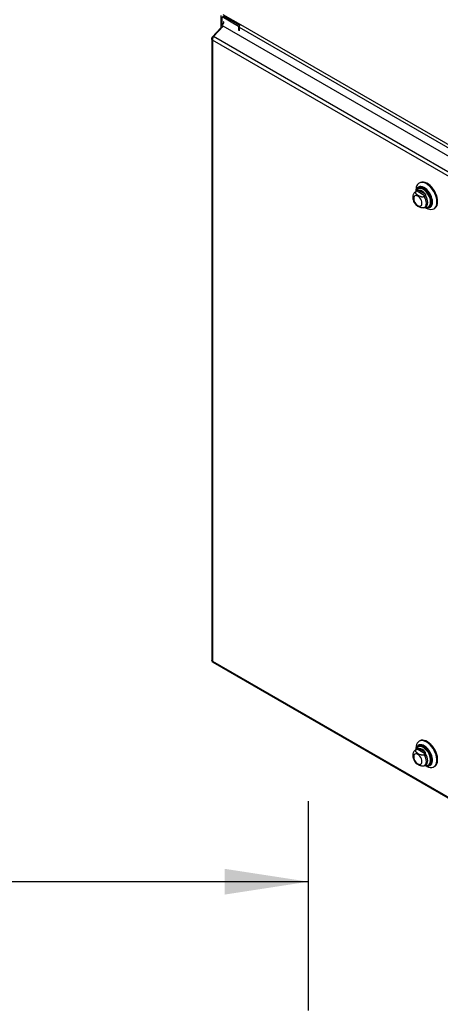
# Model space of a CAD drawing. Header units: inches. Extents: x 0.2 to 10.8, y 0.2 to 8.2.
# Tile 125 of 127: x 9.2 to 9.9, y 6 to 7.5. Entities that reach past the tile are written whole.
import ezdxf

# ---------------------------------------------------------------- set-up
doc = ezdxf.new("R2010")
doc.units = ezdxf.units.IN
doc.header["$MEASUREMENT"] = 0
doc.layers.add('DIMENSIONS', color=140, linetype='Continuous')
doc.styles.add('SLDTEXTSTYLE0', font='TXT', dxfattribs={"width": 0.7})
doc.dimstyles.new('SLDDIMSTYLE2', dxfattribs={"dimtxt": 0.084961, "dimasz": 0.13, "dimexe": 0, "dimexo": 0.0625, "dimgap": 0.02124, "dimtad": 0, "dimtih": 1, "dimtoh": 1, "dimlfac": 12, "dimrnd": 1e-09, "dimzin": 4, "dimdsep": 46, "dimtxsty": 'SLDTEXTSTYLE0', "dimsah": 1, "dimcen": 0.09, "dimadec": 0, "dimazin": 1, "dimtfac": 1, "dimtofl": 0, "dimtmove": 0, "dimatfit": 3, "dimfxl": 0, "dimfrac": 2, "dimtolj": 1, "dimtzin": 12, "dimarcsym": 0})

# ---------------------------------------------------------------- blocks, each defined once
blk = doc.blocks.new('_D_19')
at = {"layer": 'DIMENSIONS'}
for p, q in [((7.6667, 5.9453), (7.6667, 6.2689)), ((9.6667, 5.9439), (9.6667, 6.2689)), ((7.6667, 6.1439), (8.3419, 6.1439)), ((8.4571, 6.1439), (8.4285, 6.1439)), ((8.4285, 6.1439), (8.4285, 6.0089)), ((8.7802, 6.1439), (8.8088, 6.1439)), ((8.8088, 6.1439), (8.8088, 6.0089)), ((9.6667, 6.1439), (8.8953, 6.1439)), ((8.4285, 6.0089), (8.4571, 6.0089)), ((8.8088, 6.0089), (8.7802, 6.0089))]:
    blk.add_line(p, q, dxfattribs=at)
for points in [[(7.6667, 6.1439), (7.7967, 6.1239), (7.7967, 6.1639)], [(9.6667, 6.1439), (9.5367, 6.1639), (9.5367, 6.1239)]]:
    blk.add_solid(points, dxfattribs=at)
at = {"layer": 'DIMENSIONS', "char_height": 0.08333, "attachment_point": 1, "style": 'SLDTEXTSTYLE0'}
for s, insert in [('24.00', (8.4571, 6.2704)), ('609.6', (8.4571, 6.1163))]:
    blk.add_mtext(s, dxfattribs=dict(at, insert=insert))

msp = doc.modelspace()

# ---------------------------------------------------------------- linework, layer by layer
at = {"color": 7, "linetype": 'Continuous', "lineweight": 25}
for p, q in [((9.5312923, 7.468901), (9.5312923, 7.4875899)), ((9.5584223, 7.4707463), (9.5326103, 7.4856473)), ((9.5326103, 7.4723304), (9.5326103, 7.4856473)), ((9.5340082, 7.4895598), (9.561114, 7.473912)), ((9.5600053, 7.4722817), (9.5347316, 7.4868719)), ((9.5349047, 7.4878573), (9.5604798, 7.4730931)), ((9.5194647, 7.4551918), (9.5344682, 7.4712705)), ((9.5314998, 7.4706592), (9.5314998, 7.4686048)), ((9.5315305, 7.4708227), (9.5331682, 7.4698773)), ((10.208939, 7.0819068), (9.5344682, 7.4712705)), ((9.5596461, 7.4714528), (9.5584223, 7.4707463)), ((9.5584223, 7.4707463), (9.5584223, 7.464649)), ((9.561114, 7.473912), (10.1950352, 7.1079571)), ((9.5314998, 7.4691233), (9.5173723, 7.4539835)), ((10.1875117, 7.0695365), (9.5194647, 7.4551918)), ((9.5317808, 7.470042), (9.5325877, 7.4692552)), ((9.5317808, 7.470042), (9.5327824, 7.4694638)), ((9.5317808, 7.4683904), (9.5317808, 7.470042)), ((9.5592644, 7.4658295), (9.5592767, 7.4658224)), ((9.5592767, 7.4695212), (10.193198, 7.1035663)), ((9.5592767, 7.4695212), (9.5592767, 7.4641557)), ((9.5165585, 7.4519671), (9.5165585, 6.4872811)), ((9.5173723, 7.4539835), (9.5184953, 7.4535296)), ((10.183841, 7.065001), (9.5178765, 7.4494541)), ((9.5178765, 7.4494541), (9.5178765, 6.4861202)), ((9.8394249, 7.228426), (9.8382649, 7.2277564)), ((9.8350064, 7.2154575), (9.8329161, 7.2142508)), ((9.833534, 7.2145492), (9.8329238, 7.2142552)), ((9.8335076, 7.2172416), (9.8335076, 7.2145923)), ((9.8352739, 7.2155537), (9.833534, 7.2145492)), ((9.8356891, 7.215781), (9.8350634, 7.2154899)), ((9.8352739, 7.2155537), (9.8479806, 7.2082183)), ((9.8373592, 7.219657), (9.8371078, 7.2195119)), ((9.8379478, 7.2166888), (9.8476266, 7.2111013)), ((9.8479806, 7.2082183), (9.8462407, 7.2072139)), ((9.8457162, 7.1895867), (9.8467586, 7.1901133)), ((9.8468586, 7.1900992), (9.8489488, 7.1913059)), ((9.84745, 7.1904406), (9.8497443, 7.1891158)), ((9.8535107, 7.1910982), (9.8537621, 7.1912433)), ((9.8612289, 7.1879772), (9.8623889, 7.1886469)), ((9.5178765, 6.4861202), (10.183841, 6.1016671)), ((9.5182231, 6.4843979), (10.1853587, 6.0992688)), ((9.8394249, 6.3624188), (9.8382649, 6.3617492)), ((9.8350064, 6.3494503), (9.8329161, 6.3482436)), ((9.833534, 6.348542), (9.8329573, 6.3482671)), ((9.8335076, 6.3512344), (9.8335076, 6.3485851)), ((9.8352739, 6.3495465), (9.833534, 6.348542)), ((9.8356891, 6.3497738), (9.8350732, 6.3494881)), ((9.8479806, 6.3422111), (9.8352739, 6.3495465)), ((9.8373592, 6.3536498), (9.8371078, 6.3535046)), ((9.8476266, 6.3450941), (9.8379478, 6.3506816)), ((9.8479806, 6.3422111), (9.8462407, 6.3412066)), ((9.8468586, 6.324092), (9.8489488, 6.3252986)), ((9.8535107, 6.325091), (9.8537621, 6.3252361)), ((9.84745, 6.3244334), (9.8497443, 6.3231086)), ((9.8612289, 6.32197), (9.8623889, 6.3226397))]:
    msp.add_line(p, q, dxfattribs=at)
at = {"color": 7, "linetype": 'Continuous', "lineweight": 25, "flags": 128}
for points in [[(9.8659863, 7.1984921), (9.865776, 7.2016216), (9.8651505, 7.2049129), (9.8641261, 7.2082806), (9.8627293, 7.2116377), (9.8609963, 7.2148971), (9.8589719, 7.2179744), (9.8567086, 7.22079), (9.854265, 7.2232708), (9.8517044, 7.2253527), (9.849093, 7.2269817), (9.8464986, 7.2281156), (9.8439884, 7.2287251), (9.8416273, 7.2287944), (9.8394764, 7.2283217), (9.8375916, 7.2273192), (9.8360216, 7.2258129), (9.8348071, 7.2238418), (9.8339795, 7.221457), (9.8335603, 7.2187201), (9.8335076, 7.2172416)], [(9.8671462, 7.1991617), (9.8669359, 7.2022912), (9.8663105, 7.2055825), (9.8652861, 7.2089503), (9.8638893, 7.2123073), (9.8621563, 7.2155667), (9.8601319, 7.218644), (9.8578686, 7.2214596), (9.8554249, 7.2239404), (9.8528643, 7.2260223), (9.850253, 7.2276513), (9.8476586, 7.2287852), (9.8451483, 7.2293948), (9.8427872, 7.229464), (9.8406364, 7.2289913), (9.8394249, 7.228426)], [(9.8591624, 7.1984921), (9.8589563, 7.201256), (9.8583445, 7.204169), (9.8573467, 7.2071376), (9.855995, 7.2100664), (9.8543328, 7.2128611), (9.8524135, 7.2154321), (9.8502989, 7.2176965), (9.8480569, 7.2195817), (9.8457595, 7.2210271), (9.8434807, 7.2219862), (9.8412935, 7.2224282), (9.8392684, 7.2223389), (9.8374705, 7.2217211), (9.8359574, 7.2205947), (9.8347779, 7.2189959), (9.8339699, 7.2169761), (9.8335611, 7.2146232)], [(9.8584466, 7.1988269), (9.8582392, 7.2015309), (9.8576241, 7.2043823), (9.8566223, 7.207284), (9.8552678, 7.2101371), (9.8536069, 7.2128444), (9.8516959, 7.2153139), (9.8496001, 7.2174613), (9.8473909, 7.2192136), (9.8451433, 7.2205111), (9.842934, 7.2213096), (9.8408382, 7.2215819), (9.8389273, 7.2213188), (9.8372663, 7.2205291), (9.8359119, 7.2192399), (9.83491, 7.2174949), (9.8346034, 7.2166411)], [(9.8450311, 7.2188565), (9.8436585, 7.2195164), (9.8415154, 7.2201532), (9.8395095, 7.2202533), (9.8377132, 7.2198132), (9.8361914, 7.2188487), (9.8349992, 7.2173947), (9.8346034, 7.2166411)], [(9.8561843, 7.1984775), (9.8559792, 7.2010765), (9.8553712, 7.2038185), (9.8543824, 7.2066043), (9.8530484, 7.2093331), (9.8514175, 7.2119065), (9.8495487, 7.2142313), (9.8475094, 7.2162236), (9.8453734, 7.2178113), (9.8432179, 7.2189371), (9.8411208, 7.2195602), (9.8391578, 7.2196582), (9.8374, 7.2192275), (9.8359109, 7.2182837), (9.8350333, 7.2173015)], [(9.8571706, 7.1987599), (9.856961, 7.2014159), (9.8563397, 7.2042179), (9.8553292, 7.2070646), (9.8539661, 7.2098533), (9.8522995, 7.212483), (9.8503897, 7.2148587), (9.8483058, 7.2168946), (9.846123, 7.2185171), (9.8439203, 7.2196675), (9.8417773, 7.2203043), (9.8397713, 7.2204044), (9.837975, 7.2199643), (9.8373697, 7.219663)], [(9.858736, 7.196107), (9.8589305, 7.1985475), (9.8587269, 7.2012761), (9.858123, 7.2041519), (9.8571379, 7.2070826), (9.8558035, 7.2099739), (9.8541626, 7.2127329), (9.8522679, 7.2152709), (9.8501803, 7.2175064), (9.8479669, 7.2193675), (9.8456989, 7.2207944), (9.8434773, 7.2217324)], [(9.8427872, 7.1964832), (9.8425698, 7.1985154), (9.8419325, 7.2006601), (9.8409186, 7.2027712), (9.8395973, 7.2047047), (9.8380587, 7.206329), (9.8364075, 7.2075332), (9.8347563, 7.2082354), (9.8332176, 7.2083877), (9.8318963, 7.2079797), (9.8308825, 7.2070392), (9.8302451, 7.2056303), (9.8300277, 7.2038491), (9.8302451, 7.2018168), (9.8308825, 7.1996721), (9.8318963, 7.197561), (9.8332176, 7.1956275), (9.8347563, 7.1940033), (9.8364075, 7.192799), (9.8380587, 7.1920968), (9.8395973, 7.1919446), (9.8409186, 7.1923526), (9.8419325, 7.1932931), (9.8425698, 7.1947019), (9.8427872, 7.1964832)], [(9.8468174, 7.1900757), (9.8477188, 7.190737), (9.8488275, 7.192213), (9.8495143, 7.194159), (9.8497469, 7.1964832), (9.8495143, 7.1990759), (9.8488275, 7.2018149), (9.8477188, 7.2045709), (9.8462407, 7.2072139)], [(9.8475036, 7.1904715), (9.8480569, 7.1902246), (9.8502989, 7.1895212), (9.8524135, 7.1893442), (9.8543328, 7.1896992), (9.855995, 7.1905748), (9.8573467, 7.1919429), (9.8583445, 7.1937595), (9.8589563, 7.1959662), (9.8591624, 7.1984921)], [(9.8476187, 7.190538), (9.8479669, 7.1903858), (9.8501803, 7.1896914), (9.8522679, 7.1895166), (9.8541626, 7.1898671), (9.8558035, 7.1907315), (9.8571379, 7.1920821), (9.858123, 7.1938755), (9.8587269, 7.1960539), (9.858736, 7.196107)], [(9.8488819, 7.191268), (9.8497704, 7.191908), (9.8508998, 7.1933858), (9.8516, 7.1953445), (9.8518372, 7.1976898), (9.8516, 7.2003091), (9.8508998, 7.2030761), (9.8497704, 7.2058579), (9.8482661, 7.2085205)], [(9.8496112, 7.1903821), (9.8501279, 7.190339), (9.8520377, 7.1905098), (9.8537042, 7.1912153), (9.8550674, 7.19243), (9.8560779, 7.1941101), (9.8566992, 7.1961948), (9.8568858, 7.1977793)], [(9.8497443, 7.1891158), (9.8517044, 7.188121), (9.854265, 7.1872464), (9.8567086, 7.1869059), (9.8589719, 7.1871083), (9.8609963, 7.1878483), (9.8627293, 7.1891068), (9.8641261, 7.1908511), (9.8651505, 7.1930362), (9.865776, 7.1956053), (9.8659863, 7.1984921)], [(9.8506193, 7.1902096), (9.8516959, 7.190134), (9.8536069, 7.1903971), (9.8552678, 7.1911868), (9.8566223, 7.192476), (9.8576241, 7.194221), (9.8582392, 7.1963623), (9.8584466, 7.1988269)], [(9.8511858, 7.1905003), (9.8514175, 7.1905521), (9.8530484, 7.1912425), (9.8543824, 7.1924312), (9.8553712, 7.1940752), (9.8559792, 7.1961153), (9.8561843, 7.1984775)], [(9.8478272, 7.1906584), (9.8495487, 7.190385), (9.8511858, 7.1905003)], [(9.8497443, 6.3231086), (9.8504008, 6.3227448), (9.8529952, 6.3216108), (9.8555055, 6.3210013), (9.8578666, 6.320932), (9.8600174, 6.3214047), (9.8619022, 6.3224072), (9.8634722, 6.3239135), (9.8646868, 6.3258846), (9.8655144, 6.3282695), (9.8659336, 6.3310063), (9.8659336, 6.3340242), (9.8655144, 6.337245), (9.8646868, 6.3405854), (9.8634722, 6.3439588), (9.8619022, 6.3472778), (9.8600174, 6.3504564), (9.8578666, 6.3534124), (9.8555055, 6.3560692), (9.8529952, 6.358358), (9.8504008, 6.3602195), (9.8477895, 6.3616055), (9.8452289, 6.36248), (9.8427852, 6.3628205), (9.8405219, 6.3626182), (9.8384975, 6.3618781), (9.8367645, 6.3606197), (9.8353677, 6.3588753), (9.8343433, 6.3566903), (9.8337179, 6.3541211), (9.8335076, 6.3512344), (9.8335076, 6.3512344)], [(9.8475036, 6.3244643), (9.8491894, 6.3238009), (9.8513765, 6.3233589), (9.8534016, 6.3234483), (9.8551996, 6.3240661), (9.8567126, 6.3251924), (9.8578921, 6.3267912), (9.8587002, 6.328811), (9.8591108, 6.3311869), (9.8591108, 6.3338425), (9.8587002, 6.3366924), (9.8578921, 6.3396451), (9.8567126, 6.3426057), (9.8551996, 6.3454791), (9.8534016, 6.3481727), (9.8513765, 6.3506002), (9.8491894, 6.3526834), (9.8469105, 6.3543554), (9.8446132, 6.3555625), (9.8423711, 6.3562659), (9.8402565, 6.3564429), (9.8383373, 6.356088), (9.8366751, 6.3552123), (9.8353233, 6.3538443), (9.8343255, 6.3520277), (9.8337137, 6.349821), (9.8335611, 6.348616)], [(9.8476187, 6.3245308), (9.8490849, 6.3239674), (9.8512441, 6.3235311), (9.8532433, 6.3236193), (9.8550183, 6.3242292), (9.856512, 6.3253412), (9.8576764, 6.3269195), (9.8584741, 6.3289135), (9.8588795, 6.3312589), (9.8588795, 6.3338806), (9.8584741, 6.3366941), (9.8576764, 6.339609), (9.856512, 6.3425318), (9.8550183, 6.3453684), (9.8532433, 6.3480276), (9.8512441, 6.350424), (9.8490849, 6.3524806), (9.8468352, 6.3541312), (9.8445672, 6.3553229), (9.8423539, 6.3560173), (9.8402663, 6.356192), (9.8383716, 6.3558416), (9.8367306, 6.3549772), (9.8353962, 6.3536266), (9.8344112, 6.3518332), (9.8338072, 6.3496547), (9.8336763, 6.3486824)], [(9.8497142, 6.3243714), (9.8516959, 6.3241267), (9.8536069, 6.3243899), (9.8552678, 6.3251796), (9.8566223, 6.3264688), (9.8576241, 6.3282138), (9.8582392, 6.330355), (9.8584466, 6.3328197), (9.8582392, 6.3355237), (9.8576241, 6.3383751), (9.8566223, 6.3412768), (9.8552678, 6.3441299), (9.8536069, 6.3468372), (9.8516959, 6.3493067), (9.8496001, 6.3514541), (9.8473909, 6.3532064), (9.8451433, 6.3545039), (9.842934, 6.3553024), (9.8408382, 6.3555747), (9.8389273, 6.3553116), (9.8372663, 6.3545219), (9.8359119, 6.3532326), (9.83491, 6.3514877), (9.8346034, 6.3506339)], [(9.8623889, 6.3226397), (9.8630622, 6.3230769), (9.8646322, 6.3245832), (9.8658467, 6.3265543), (9.8666743, 6.3289391), (9.8670935, 6.3316759), (9.8670935, 6.3346938), (9.8666743, 6.3379147), (9.8658467, 6.341255), (9.8646322, 6.3446284), (9.8630622, 6.3479474), (9.8611774, 6.351126), (9.8590265, 6.3540821), (9.8566654, 6.3567389), (9.8541552, 6.3590276), (9.8515608, 6.3608891), (9.8489494, 6.3622751), (9.8463888, 6.3631497), (9.8439452, 6.3634902), (9.8416819, 6.3632878), (9.8396575, 6.3625478), (9.8394249, 6.3624188)], [(9.8300277, 6.3378419), (9.8302451, 6.3358096), (9.8308825, 6.3336649), (9.8318963, 6.3315538), (9.8332176, 6.3296203), (9.8347563, 6.3279961), (9.8364075, 6.3267918), (9.8380587, 6.3260896), (9.8395973, 6.3259374), (9.8409186, 6.3263454), (9.8419325, 6.3272858), (9.8425698, 6.3286947), (9.8427872, 6.330476), (9.8425698, 6.3325082), (9.8419325, 6.3346529), (9.8409186, 6.336764), (9.8395973, 6.3386975), (9.8380587, 6.3403218), (9.8364075, 6.341526), (9.8347563, 6.3422282), (9.8332176, 6.3423805), (9.8318963, 6.3419725), (9.8308825, 6.341032), (9.8302451, 6.3396231), (9.8300277, 6.3378419)], [(9.8497672, 6.3243701), (9.8505088, 6.3243951), (9.8522666, 6.3248258), (9.8537558, 6.3257696), (9.8549225, 6.3271924), (9.8557245, 6.3290429), (9.8561329, 6.331254), (9.8561329, 6.3337459), (9.8557245, 6.3364286), (9.8549225, 6.339205), (9.8537558, 6.3419748), (9.8522666, 6.344638), (9.8505088, 6.3470982), (9.8485459, 6.3492666), (9.8464487, 6.3510647), (9.8442932, 6.3524277), (9.8421572, 6.3533061), (9.840118, 6.3536683), (9.8382491, 6.3535012), (9.8366182, 6.3528108), (9.8352843, 6.3516221), (9.8342955, 6.3499781), (9.8338848, 6.3488028)], [(9.8503608, 6.3243238), (9.851109, 6.3243495), (9.8529053, 6.3247897), (9.8544271, 6.3257541), (9.8556193, 6.3272081), (9.8564389, 6.3290991), (9.8568563, 6.3313586), (9.8568563, 6.3339051), (9.8564389, 6.3366465), (9.8556193, 6.3394837), (9.8544271, 6.3423142), (9.8529053, 6.3450357), (9.851109, 6.3475498), (9.8491031, 6.3497657), (9.8469601, 6.3516032), (9.8447574, 6.352996), (9.8425746, 6.3538936), (9.8404907, 6.3542638), (9.8385809, 6.354093), (9.8369143, 6.3533875), (9.8355511, 6.3521728), (9.8345407, 6.3504927), (9.8343599, 6.35004)], [(9.8537725, 6.3252421), (9.8546889, 6.3259053), (9.8558812, 6.3273593), (9.8567008, 6.3292502), (9.8571181, 6.3315098), (9.8571181, 6.3340563), (9.8567008, 6.3367977), (9.8558812, 6.3396349), (9.8546889, 6.3424654), (9.8531672, 6.3451869), (9.8513709, 6.347701), (9.8493649, 6.3499168), (9.8472219, 6.3517543), (9.8450192, 6.3531471), (9.8428364, 6.3540448), (9.8407525, 6.3544149), (9.8388427, 6.3542442), (9.8373697, 6.3536558)], [(9.8468509, 6.3240876), (9.8477188, 6.3247298), (9.8488275, 6.3262058), (9.8495143, 6.3281518), (9.8497469, 6.330476), (9.8495143, 6.3330687), (9.8488275, 6.3358077), (9.8477188, 6.3385637), (9.8462407, 6.3412066)], [(9.8488918, 6.3252663), (9.8497704, 6.3259008), (9.8508998, 6.3273786), (9.8516, 6.3293373), (9.8518372, 6.3316826), (9.8516, 6.3343019), (9.8508998, 6.3370689), (9.8497704, 6.3398507), (9.8482661, 6.3425133)], [(9.8478272, 6.3246512), (9.8485459, 6.3244931), (9.8497672, 6.3243701)]]:
    msp.add_lwpolyline(points, dxfattribs=at)
at = {"color": 7, "linetype": 'Continuous', "lineweight": 25}
for centre, radius, start, end in [((9.5662554, 7.4691809), 0.006987, 137.3802593, 177.2082313), ((9.8409186, 7.214952), 0.0072471, 69.3248884, 182.0749785), ((9.8415327, 7.2127951), 0.0079089, 145.2644121, 165.24026), ((9.8369888, 7.2038508), 0.0128738, 34.2774944, 85.7278821), ((9.8324317, 7.1978976), 0.0244544, 359.7227273, 58.9879573), ((9.8490895, 7.1978921), 0.0081276, 305.1830627, 6.1291177), ((9.8555118, 7.1980919), 0.0116835, 306.0587703, 5.2534101), ((9.8369888, 6.3378436), 0.0128738, 34.2774944, 85.7278821)]:
    msp.add_arc(centre, radius, start, end, dxfattribs=at)
msp.add_ellipse((9.5319164, 7.4704186), major_axis=(-0.0002946, 0.0005103), ratio=0.577334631, start_param=0.398902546, end_param=2.0245413, dxfattribs=at)
for points, knots in [([(9.535174, 7.4781128), (9.5351642, 7.4780516), (9.5349742, 7.4768603), (9.5344764, 7.474884), (9.5334619, 7.4732638), (9.5327613, 7.4725552), (9.5323036, 7.4719138), (9.5318577, 7.4712845), (9.5315305, 7.4708227)], [0, 0, 0, 0, 0.021203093, 0.413202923, 0.70452371, 0.714327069, 0.7903654, 1, 1, 1, 1]), ([(9.5194647, 7.4551918), (9.5191868, 7.454857), (9.5189204, 7.4544545), (9.5184527, 7.4535566), (9.5182515, 7.4530613), (9.5179491, 7.4520313), (9.5178479, 7.4514969), (9.5177682, 7.450447), (9.5177897, 7.4499318), (9.5178765, 7.4494541)], [0, 0, 0, 0, 0.25, 0.25, 0.5, 0.5, 0.75, 0.75, 1, 1, 1, 1]), ([(9.5178765, 7.4494541), (9.5175063, 7.4497681), (9.5172014, 7.4501196), (9.5167588, 7.4508679), (9.5166212, 7.4512645), (9.51653, 7.4520672), (9.5165763, 7.4524731), (9.5168473, 7.4532574), (9.517072, 7.4536357), (9.5173723, 7.4539835)], [0, 0, 0, 0, 0.25, 0.25, 0.5, 0.5, 0.75, 0.75, 1, 1, 1, 1]), ([(9.8329407, 7.2142324), (9.8324356, 7.2139095), (9.8313726, 7.21323), (9.8301496, 7.2117259), (9.8292325, 7.2099485), (9.8286907, 7.2079386), (9.8285208, 7.2057168), (9.8287488, 7.2033121), (9.8293811, 7.2008108), (9.8303991, 7.198337), (9.8317071, 7.1960099), (9.8327956, 7.1946668), (9.8333258, 7.1940127)], [0, 0, 0, 0, 0.08281473, 0.174259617, 0.265630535, 0.360317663, 0.460740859, 0.567062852, 0.676656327, 0.786351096, 0.895943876, 1, 1, 1, 1]), ([(9.833534, 7.2145492), (9.8333661, 7.2144523), (9.8332204, 7.2143466), (9.8329702, 7.214119), (9.8328648, 7.2139955), (9.8327006, 7.2137409), (9.8326412, 7.2136102), (9.8325629, 7.2133428), (9.8325444, 7.2132056), (9.832544, 7.2128004), (9.8326157, 7.2125307), (9.8328609, 7.2120075), (9.8330317, 7.2117574), (9.8334398, 7.2112734), (9.8336792, 7.2110383), (9.8341942, 7.2105897), (9.8344707, 7.210375), (9.835338, 7.2097501), (9.8359644, 7.2093578), (9.8372746, 7.2086023), (9.8379617, 7.2082376), (9.8394163, 7.2075686), (9.840191, 7.207262), (9.841442, 7.2069149), (9.8418778, 7.2068173), (9.8427803, 7.2066799), (9.8432416, 7.2066406), (9.8441784, 7.2066445), (9.8446337, 7.2066873), (9.8452915, 7.2068302), (9.8455022, 7.2068906), (9.8458923, 7.2070341), (9.8460738, 7.2071175), (9.8462407, 7.2072139)], [0, 0, 0, 0, 0.03125, 0.03125, 0.0625, 0.0625, 0.09375, 0.09375, 0.125, 0.125, 0.1875, 0.1875, 0.25, 0.25, 0.3125, 0.3125, 0.375, 0.375, 0.5, 0.5, 0.625, 0.625, 0.75, 0.75, 0.8125, 0.8125, 0.875, 0.875, 0.9375, 0.9375, 0.96875, 0.96875, 1, 1, 1, 1]), ([(9.8381427, 7.220979), (9.8378465, 7.2208224), (9.8369846, 7.2203666), (9.8358799, 7.2191322), (9.8348845, 7.2175272), (9.8345322, 7.2162741), (9.8343701, 7.2156977)], [0, 0, 0, 0, 0.1547457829, 0.4502371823, 0.7471093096, 1, 1, 1, 1]), ([(9.8379478, 7.2166888), (9.837794, 7.2166788), (9.8376358, 7.2166546), (9.8373024, 7.216571), (9.8371249, 7.2165105), (9.8367493, 7.2163499), (9.8365486, 7.2162483), (9.8361298, 7.2160218), (9.8359092, 7.215896), (9.8356891, 7.215781)], [0, 0, 0, 0, 0.25, 0.25, 0.5, 0.5, 0.75, 0.75, 1, 1, 1, 1]), ([(9.8476266, 7.2111013), (9.8477804, 7.2109138), (9.8479202, 7.2107176), (9.8481605, 7.2103028), (9.8482622, 7.2100811), (9.8483998, 7.2096243), (9.848436, 7.2093858), (9.8484185, 7.2089277), (9.8483644, 7.2087058), (9.8482661, 7.2085205)], [0, 0, 0, 0, 0.25, 0.25, 0.5, 0.5, 0.75, 0.75, 1, 1, 1, 1]), ([(9.8457134, 7.189593), (9.8455653, 7.1895283), (9.8450994, 7.1893249), (9.8439663, 7.1891993), (9.8422255, 7.189279), (9.83999, 7.1898723), (9.8376446, 7.1909488), (9.8355602, 7.1921924), (9.8340215, 7.1932111), (9.8335307, 7.1938508), (9.8333769, 7.1940513)], [0, 0, 0, 0, 0.034793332, 0.109431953, 0.209658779, 0.36159991, 0.564112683, 0.772118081, 0.928566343, 1, 1, 1, 1]), ([(9.8486763, 7.1907104), (9.849146, 7.1905653), (9.8503687, 7.1901874), (9.8522728, 7.1901932), (9.8539227, 7.190464), (9.8547075, 7.1909269), (9.8549038, 7.1910427)], [0, 0, 0, 0, 0.2144696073, 0.5583114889, 0.8895127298, 1, 1, 1, 1]), ([(9.5178765, 6.4861202), (9.5175522, 6.4862551), (9.5169036, 6.4865249), (9.5165184, 6.4869801), (9.5165944, 6.4872289), (9.5166095, 6.4872785)], [0, 0, 0, 0, 0.444633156, 0.889266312, 1, 1, 1, 1]), ([(9.5182465, 6.4844435), (9.5181959, 6.4844552), (9.5179423, 6.4845138), (9.5177406, 6.4850751), (9.5178312, 6.4857719), (9.5178765, 6.4861202)], [0, 0, 0, 0, 0.110825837, 0.555412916, 1, 1, 1, 1]), ([(9.8330161, 6.3482295), (9.8328067, 6.3481313), (9.8319893, 6.3477481), (9.8308567, 6.3466277), (9.8297107, 6.3450037), (9.8289631, 6.3431157), (9.8286275, 6.3413722), (9.8285972, 6.3402515), (9.8285863, 6.3398507)], [0, 0, 0, 0, 0.069744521, 0.272252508, 0.470328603, 0.671516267, 0.882534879, 1, 1, 1, 1]), ([(9.8285863, 6.3398507), (9.8286017, 6.3393688), (9.8286432, 6.3380628), (9.8290647, 6.3358845), (9.8299155, 6.3333718), (9.8311394, 6.3309693), (9.8323144, 6.3291395), (9.8331481, 6.3282451), (9.8333841, 6.3279919)], [0, 0, 0, 0, 0.11742855, 0.318205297, 0.519054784, 0.719548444, 0.920610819, 1, 1, 1, 1]), ([(9.833534, 6.348542), (9.8333661, 6.3484451), (9.8332204, 6.3483394), (9.8329702, 6.3481118), (9.8328648, 6.3479883), (9.8327006, 6.3477337), (9.8326412, 6.347603), (9.8325629, 6.3473355), (9.8325444, 6.3471984), (9.832544, 6.3467932), (9.8326157, 6.3465235), (9.8328609, 6.3460002), (9.8330317, 6.3457502), (9.8334398, 6.3452662), (9.8336792, 6.345031), (9.8341942, 6.3445825), (9.8344707, 6.3443678), (9.835338, 6.3437429), (9.8359644, 6.3433506), (9.8372746, 6.3425951), (9.8379617, 6.3422304), (9.8394163, 6.3415614), (9.840191, 6.3412548), (9.841442, 6.3409077), (9.8418778, 6.3408101), (9.8427803, 6.3406727), (9.8432416, 6.3406333), (9.8441784, 6.3406373), (9.8446337, 6.3406801), (9.8452915, 6.340823), (9.8455022, 6.3408834), (9.8458923, 6.3410268), (9.8460738, 6.3411103), (9.8462407, 6.3412066)], [0, 0, 0, 0, 0.03125, 0.03125, 0.0625, 0.0625, 0.09375, 0.09375, 0.125, 0.125, 0.1875, 0.1875, 0.25, 0.25, 0.3125, 0.3125, 0.375, 0.375, 0.5, 0.5, 0.625, 0.625, 0.75, 0.75, 0.8125, 0.8125, 0.875, 0.875, 0.9375, 0.9375, 0.96875, 0.96875, 1, 1, 1, 1]), ([(9.8378106, 6.354791), (9.8376787, 6.3547224), (9.8369804, 6.3543587), (9.8360175, 6.3533328), (9.8353996, 6.3522419), (9.8351073, 6.3517259)], [0, 0, 0, 0, 0.10927901, 0.57871392, 1, 1, 1, 1]), ([(9.8356891, 6.3497738), (9.8359091, 6.3498887), (9.8361275, 6.3500133), (9.8365473, 6.3502405), (9.8367483, 6.3503422), (9.8371222, 6.3505022), (9.8372987, 6.3505628), (9.8376351, 6.3506474), (9.8377939, 6.3506716), (9.8379478, 6.3506816)], [0, 0, 0, 0, 0.25, 0.25, 0.5, 0.5, 0.75, 0.75, 1, 1, 1, 1]), ([(9.8482661, 6.3425133), (9.8483643, 6.3426985), (9.8484181, 6.342918), (9.8484362, 6.3433772), (9.8484, 6.3436159), (9.8482634, 6.3440705), (9.8481629, 6.344291), (9.847921, 6.3447094), (9.8477806, 6.3449064), (9.8476266, 6.3450941)], [0, 0, 0, 0, 0.25, 0.25, 0.5, 0.5, 0.75, 0.75, 1, 1, 1, 1]), ([(9.8457147, 6.3235863), (9.8455662, 6.3235214), (9.8450999, 6.3233178), (9.8439663, 6.3231921), (9.8422255, 6.3232718), (9.8399901, 6.3238651), (9.8376443, 6.3249415), (9.8355612, 6.3261855), (9.8340335, 6.3271937), (9.8335502, 6.3278217), (9.8334046, 6.3280108)], [0, 0, 0, 0, 0.035030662, 0.109963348, 0.210585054, 0.363124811, 0.566435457, 0.775260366, 0.932325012, 1, 1, 1, 1]), ([(9.850267, 6.3242997), (9.8502753, 6.3242976), (9.8510323, 6.3241083), (9.8524707, 6.3242273), (9.8541886, 6.3245446), (9.8550309, 6.3250824), (9.8552985, 6.3252533)], [0, 0, 0, 0, 0.004606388, 0.417710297, 0.814951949, 1, 1, 1, 1]), ([(9.8457066, 6.3236071), (9.8460299, 6.3236975), (9.846435, 6.3238108), (9.8467669, 6.3240601), (9.8468339, 6.3241104)], [0, 0, 0, 0, 0.798148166, 1, 1, 1, 1])]:
    msp.add_open_spline(points, degree=3, knots=knots, dxfattribs=at)
for points in [[(9.8356891, 7.215781), (9.8355381, 7.2157021), (9.8353961, 7.2156242), (9.8352739, 7.2155537)], [(9.8482661, 7.2085205), (9.8481986, 7.2083934), (9.8481027, 7.2082888), (9.8479806, 7.2082183)], [(9.8352739, 6.3495465), (9.8353961, 6.349617), (9.8355379, 6.3496948), (9.8356891, 6.3497738)], [(9.8479806, 6.3422111), (9.8481028, 6.3422816), (9.8481985, 6.342386), (9.8482661, 6.3425133)]]:
    msp.add_open_spline(points, degree=3, dxfattribs=at)

# ---------------------------------------------------------------- dimensions: what is measured, and where the dimension line sits
at = {"layer": 'DIMENSIONS'}
dim = msp.add_linear_dim(base=(9.666666, 6.1439442), p1=(7.666666, 5.8953002), p2=(9.666666, 5.8939013), dimstyle='SLDDIMSTYLE2', dxfattribs=at)
dim.commit()
dim.dimension.update_dxf_attribs({"geometry": '_D_19', "text_midpoint": (8.6186482, 6.1439442), "dimtype": 160})

doc.saveas('drawing.dxf')
